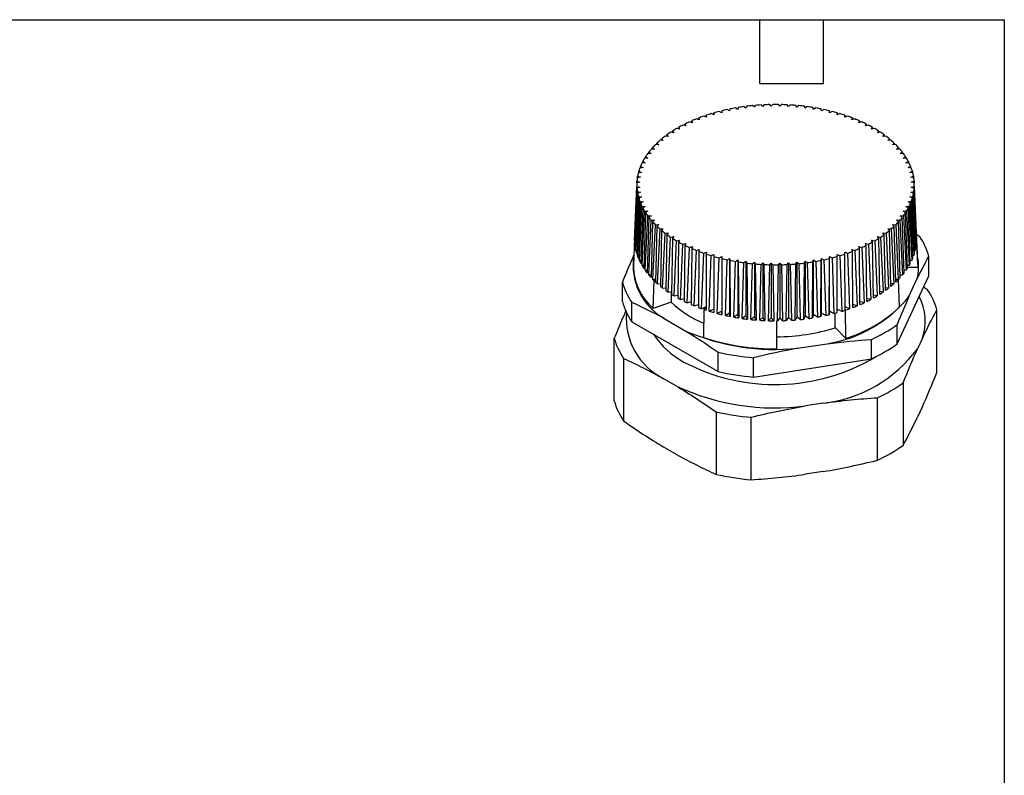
# Model space of a CAD drawing. Header units: millimetres. Extents: x 3 to 137, y 3 to 105.
# Tile 4 of 4: x 78 to 137, y 60 to 105. Entities that reach past the tile are written whole.
import ezdxf

# ---------------------------------------------------------------- set-up
doc = ezdxf.new("R2010")
doc.units = ezdxf.units.MM
doc.header["$LTSCALE"] = 0.5
doc.layers.add('TEXT', color=140, linetype='Continuous', lineweight=25)

msp = doc.modelspace()

# ---------------------------------------------------------------- linework, layer by layer
for p, q in [((120.131, 99.441), (120.109, 99.327)), ((120.594, 99.418), (120.461, 99.503)), ((120.628, 99.531), (120.594, 99.418)), ((121.087, 99.492), (120.964, 99.581)), ((121.134, 99.603), (121.087, 99.492)), ((121.588, 99.547), (121.474, 99.64)), ((121.646, 99.656), (121.588, 99.547)), ((122.094, 99.584), (121.99, 99.681)), ((122.164, 99.69), (122.094, 99.584)), ((122.602, 99.602), (122.51, 99.703)), ((122.684, 99.706), (122.602, 99.602)), ((123.112, 99.602), (123.031, 99.706)), ((123.204, 99.703), (123.112, 99.602)), ((123.621, 99.584), (123.551, 99.69)), ((123.724, 99.681), (123.621, 99.584)), ((124.126, 99.547), (124.068, 99.656)), ((124.24, 99.64), (124.126, 99.547)), ((124.627, 99.492), (124.581, 99.603)), ((124.75, 99.581), (124.627, 99.492)), ((125.12, 99.418), (125.086, 99.531)), ((125.253, 99.503), (125.12, 99.418)), ((125.605, 99.327), (125.583, 99.441)), ((118.297, 98.795), (118.125, 98.851)), ((118.269, 98.908), (118.297, 98.795)), ((118.269, 98.804), (118.269, 98.908)), ((118.728, 98.952), (118.562, 99.015)), ((118.712, 99.066), (118.728, 98.952)), ((118.712, 98.958), (118.712, 99.066)), ((119.174, 99.094), (119.016, 99.162)), ((119.171, 99.208), (119.174, 99.094)), ((119.171, 99.095), (119.171, 99.208)), ((119.635, 99.219), (119.485, 99.293)), ((119.645, 99.333), (119.635, 99.219)), ((120.109, 99.327), (119.967, 99.407)), ((125.747, 99.407), (125.605, 99.327)), ((126.079, 99.219), (126.07, 99.333)), ((126.229, 99.293), (126.079, 99.219)), ((126.54, 99.094), (126.543, 99.208)), ((126.698, 99.162), (126.54, 99.094)), ((126.543, 99.208), (126.543, 99.095)), ((126.987, 98.952), (127.002, 99.066)), ((127.152, 99.015), (126.987, 98.952)), ((127.002, 99.066), (127.003, 98.958)), ((127.417, 98.795), (127.445, 98.908)), ((127.589, 98.851), (127.417, 98.795)), ((127.445, 98.908), (127.446, 98.804)), ((117.121, 98.233), (116.934, 98.27)), ((117.055, 98.246), (117.057, 98.341)), ((117.057, 98.341), (117.121, 98.233)), ((117.492, 98.434), (117.31, 98.478)), ((117.439, 98.447), (117.44, 98.544)), ((117.44, 98.544), (117.492, 98.434)), ((117.885, 98.622), (117.707, 98.672)), ((117.844, 98.633), (117.845, 98.733)), ((117.845, 98.733), (117.885, 98.622)), ((127.829, 98.622), (127.869, 98.733)), ((128.007, 98.672), (127.829, 98.622)), ((127.869, 98.733), (127.87, 98.633)), ((128.222, 98.434), (128.274, 98.544)), ((128.405, 98.478), (128.222, 98.434)), ((128.274, 98.544), (128.275, 98.447)), ((128.593, 98.233), (128.657, 98.341)), ((128.781, 98.27), (128.593, 98.233)), ((128.657, 98.341), (128.659, 98.246)), ((116.447, 97.791), (116.253, 97.815)), ((116.358, 97.802), (116.36, 97.894)), ((116.36, 97.894), (116.447, 97.791)), ((116.772, 98.018), (116.581, 98.048)), ((116.694, 98.03), (116.696, 98.124)), ((116.696, 98.124), (116.772, 98.018)), ((128.942, 98.018), (129.018, 98.124)), ((129.133, 98.048), (128.942, 98.018)), ((129.018, 98.124), (129.02, 98.03)), ((129.267, 97.791), (129.354, 97.894)), ((129.461, 97.815), (129.267, 97.791)), ((129.354, 97.894), (129.356, 97.802)), ((115.507, 97.048), (115.51, 97.139)), ((115.51, 97.139), (115.629, 97.047)), ((115.874, 97.305), (115.677, 97.314)), ((115.763, 97.31), (115.766, 97.4)), ((115.766, 97.4), (115.874, 97.305)), ((116.147, 97.553), (115.952, 97.57)), ((116.047, 97.562), (116.049, 97.653)), ((116.049, 97.653), (116.147, 97.553)), ((129.567, 97.553), (129.665, 97.653)), ((129.762, 97.57), (129.567, 97.553)), ((129.665, 97.653), (129.667, 97.562)), ((129.84, 97.305), (129.948, 97.4)), ((130.037, 97.314), (129.84, 97.305)), ((129.948, 97.4), (129.951, 97.31)), ((130.085, 97.047), (130.204, 97.139)), ((130.204, 97.139), (130.207, 97.048)), ((115.224, 96.508), (115.028, 96.495)), ((115.084, 96.499), (115.087, 96.589)), ((115.087, 96.589), (115.224, 96.508)), ((115.412, 96.781), (115.214, 96.776)), ((115.281, 96.777), (115.283, 96.868)), ((115.283, 96.868), (115.412, 96.781)), ((115.629, 97.047), (115.431, 97.049)), ((130.283, 97.049), (130.085, 97.047)), ((130.302, 96.781), (130.431, 96.868)), ((130.5, 96.776), (130.302, 96.781)), ((130.431, 96.868), (130.434, 96.777)), ((130.49, 96.508), (130.628, 96.589)), ((130.686, 96.495), (130.49, 96.508)), ((130.628, 96.589), (130.631, 96.499)), ((114.94, 95.943), (114.748, 95.916)), ((114.782, 95.921), (114.786, 96.014)), ((114.786, 96.014), (114.94, 95.943)), ((115.067, 96.228), (114.872, 96.208)), ((114.917, 96.213), (114.92, 96.305)), ((114.92, 96.305), (115.067, 96.228)), ((130.647, 96.228), (130.794, 96.305)), ((130.842, 96.208), (130.647, 96.228)), ((130.774, 95.943), (130.928, 96.014)), ((130.966, 95.916), (130.774, 95.943)), ((130.794, 96.305), (130.797, 96.213)), ((130.928, 96.014), (130.932, 95.921)), ((114.781, 95.362), (114.596, 95.321)), ((114.608, 95.324), (114.612, 95.421)), ((114.612, 95.421), (114.781, 95.362)), ((114.845, 95.654), (114.656, 95.62)), ((114.679, 95.624), (114.683, 95.719)), ((114.683, 95.719), (114.845, 95.654)), ((130.87, 95.654), (131.031, 95.719)), ((131.059, 95.62), (130.87, 95.654)), ((130.933, 95.362), (131.102, 95.421)), ((131.118, 95.321), (130.933, 95.362)), ((131.031, 95.719), (131.035, 95.624)), ((131.102, 95.421), (131.106, 95.324)), ((114.568, 95.021), (114.428, 91.718)), ((114.428, 91.592), (114.568, 94.821)), ((114.749, 95.068), (114.568, 95.021)), ((114.568, 94.821), (114.749, 94.774)), ((114.57, 95.022), (114.574, 95.122)), ((114.574, 95.122), (114.749, 95.068)), ((114.749, 94.774), (114.574, 94.721)), ((130.965, 95.068), (131.14, 95.122)), ((131.146, 95.021), (130.965, 95.068)), ((130.965, 94.774), (131.146, 94.821)), ((131.14, 94.721), (130.965, 94.774)), ((131.14, 95.122), (131.144, 95.022)), ((131.287, 91.718), (131.146, 95.021)), ((131.146, 94.821), (131.287, 91.592)), ((114.574, 94.721), (114.437, 91.413)), ((114.451, 91.286), (114.596, 94.521)), ((114.612, 94.421), (114.48, 91.108)), ((114.508, 90.982), (114.656, 94.222)), ((114.596, 94.521), (114.781, 94.48)), ((114.781, 94.48), (114.612, 94.421)), ((114.656, 94.222), (114.845, 94.189)), ((114.845, 94.189), (114.683, 94.123)), ((130.87, 94.189), (131.059, 94.222)), ((131.031, 94.123), (130.87, 94.189)), ((130.933, 94.48), (131.118, 94.521)), ((131.102, 94.421), (130.933, 94.48)), ((131.059, 94.222), (131.206, 90.982)), ((131.234, 91.108), (131.102, 94.421)), ((131.118, 94.521), (131.263, 91.286)), ((131.277, 91.413), (131.14, 94.721)), ((114.683, 94.123), (114.556, 90.805)), ((114.598, 90.681), (114.748, 93.926)), ((114.786, 93.828), (114.665, 90.506)), ((114.72, 90.383), (114.872, 93.634)), ((114.748, 93.926), (114.94, 93.9)), ((114.94, 93.9), (114.786, 93.828)), ((114.872, 93.634), (115.067, 93.615)), ((115.067, 93.615), (114.92, 93.538)), ((130.647, 93.615), (130.842, 93.634)), ((130.794, 93.538), (130.647, 93.615)), ((130.774, 93.9), (130.966, 93.926)), ((130.928, 93.828), (130.774, 93.9)), ((130.842, 93.634), (130.994, 90.383)), ((131.049, 90.506), (130.928, 93.828)), ((130.966, 93.926), (131.117, 90.681)), ((131.158, 90.805), (131.031, 94.123)), ((114.92, 93.538), (114.806, 90.212)), ((114.874, 90.091), (115.028, 93.347)), ((115.087, 93.253), (114.979, 89.923)), ((115.028, 93.347), (115.224, 93.335)), ((115.06, 89.805), (115.214, 93.067)), ((115.224, 93.335), (115.087, 93.253)), ((115.283, 92.974), (115.183, 89.64)), ((115.214, 93.067), (115.412, 93.061)), ((115.412, 93.061), (115.283, 92.974)), ((130.302, 93.061), (130.5, 93.067)), ((130.431, 92.974), (130.302, 93.061)), ((130.531, 89.64), (130.431, 92.974)), ((130.49, 93.335), (130.686, 93.347)), ((130.628, 93.253), (130.49, 93.335)), ((130.5, 93.067), (130.654, 89.805)), ((130.735, 89.923), (130.628, 93.253)), ((130.686, 93.347), (130.84, 90.091)), ((130.908, 90.212), (130.794, 93.538)), ((115.277, 89.526), (115.431, 92.793)), ((115.51, 92.704), (115.417, 89.366)), ((115.431, 92.793), (115.629, 92.795)), ((115.629, 92.795), (115.51, 92.704)), ((115.523, 89.255), (115.677, 92.528)), ((115.677, 92.528), (115.874, 92.537)), ((115.766, 92.442), (115.681, 89.101)), ((115.874, 92.537), (115.766, 92.442)), ((129.84, 92.537), (130.037, 92.528)), ((129.948, 92.442), (129.84, 92.537)), ((130.033, 89.101), (129.948, 92.442)), ((130.037, 92.528), (130.191, 89.255)), ((130.085, 92.795), (130.283, 92.793)), ((130.204, 92.704), (130.085, 92.795)), ((130.297, 89.366), (130.204, 92.704)), ((130.283, 92.793), (130.437, 89.526)), ((115.799, 88.994), (115.952, 92.273)), ((115.952, 92.273), (116.147, 92.289)), ((116.049, 92.19), (115.973, 88.846)), ((116.147, 92.289), (116.049, 92.19)), ((116.102, 88.743), (116.253, 92.028)), ((116.253, 92.028), (116.447, 92.051)), ((116.36, 91.948), (116.292, 88.602)), ((116.447, 92.051), (116.36, 91.948)), ((116.432, 88.504), (116.581, 91.794)), ((116.581, 91.794), (116.772, 91.824)), ((116.772, 91.824), (116.696, 91.719)), ((128.942, 91.824), (129.133, 91.794)), ((129.018, 91.719), (128.942, 91.824)), ((129.133, 91.794), (129.282, 88.504)), ((129.267, 92.051), (129.461, 92.028)), ((129.354, 91.948), (129.267, 92.051)), ((129.422, 88.602), (129.354, 91.948)), ((129.461, 92.028), (129.612, 88.743)), ((129.567, 92.289), (129.762, 92.273)), ((129.665, 92.19), (129.567, 92.289)), ((129.741, 88.846), (129.665, 92.19)), ((129.762, 92.273), (129.915, 88.994)), ((131.276, 91.966), (131.447, 91.849)), ((114.427, 91.699), (114.357, 90.067)), ((114.445, 91.587), (114.428, 91.592)), ((114.487, 91.278), (114.451, 91.286)), ((116.696, 91.719), (116.637, 88.37)), ((116.787, 88.278), (116.934, 91.573)), ((116.934, 91.573), (117.121, 91.61)), ((117.057, 91.502), (117.007, 88.151)), ((117.121, 91.61), (117.057, 91.502)), ((117.167, 88.064), (117.31, 91.365)), ((117.31, 91.365), (117.492, 91.408)), ((117.44, 91.298), (117.399, 87.946)), ((117.492, 91.408), (117.44, 91.298)), ((117.707, 91.17), (117.885, 91.221)), ((117.885, 91.221), (117.845, 91.109)), ((127.829, 91.221), (128.007, 91.17)), ((127.869, 91.109), (127.829, 91.221)), ((128.222, 91.408), (128.405, 91.365)), ((128.274, 91.298), (128.222, 91.408)), ((128.315, 87.946), (128.274, 91.298)), ((128.405, 91.365), (128.547, 88.064)), ((128.593, 91.61), (128.781, 91.573)), ((128.657, 91.502), (128.593, 91.61)), ((128.708, 88.151), (128.657, 91.502)), ((128.781, 91.573), (128.927, 88.278)), ((129.077, 88.37), (129.018, 91.719)), ((131.263, 91.286), (131.227, 91.278)), ((131.27, 91.587), (131.287, 91.592)), ((131.354, 90.143), (131.285, 91.775)), ((131.287, 91.611), (131.357, 89.977)), ((114.563, 90.972), (114.508, 90.982)), ((114.671, 90.671), (114.598, 90.681)), ((117.569, 87.865), (117.707, 91.17)), ((117.845, 91.109), (117.813, 87.755)), ((117.991, 87.681), (118.125, 90.991)), ((118.125, 90.991), (118.297, 91.048)), ((118.269, 90.935), (118.248, 87.58)), ((118.297, 91.048), (118.269, 90.935)), ((118.433, 87.512), (118.562, 90.827)), ((118.562, 90.827), (118.728, 90.89)), ((118.712, 90.776), (118.7, 87.421)), ((118.728, 90.89), (118.712, 90.776)), ((118.892, 87.36), (119.016, 90.68)), ((119.016, 90.68), (119.174, 90.748)), ((119.171, 90.634), (119.169, 87.279)), ((119.174, 90.748), (119.171, 90.634)), ((119.485, 90.549), (119.635, 90.623)), ((119.635, 90.623), (119.645, 90.509)), ((119.635, 90.623), (119.635, 87.357)), ((126.07, 90.509), (126.079, 90.623)), ((126.079, 90.623), (126.229, 90.549)), ((126.079, 87.357), (126.079, 90.623)), ((126.54, 90.748), (126.698, 90.68)), ((126.543, 90.634), (126.54, 90.748)), ((126.546, 87.279), (126.543, 90.634)), ((126.698, 90.68), (126.822, 87.36)), ((126.987, 90.89), (127.152, 90.827)), ((127.002, 90.776), (126.987, 90.89)), ((127.014, 87.421), (127.002, 90.776)), ((127.152, 90.827), (127.281, 87.512)), ((127.417, 91.048), (127.589, 90.991)), ((127.445, 90.935), (127.417, 91.048)), ((127.467, 87.58), (127.445, 90.935)), ((127.589, 90.991), (127.723, 87.681)), ((127.901, 87.755), (127.869, 91.109)), ((128.007, 91.17), (128.146, 87.865)), ((131.117, 90.681), (131.043, 90.671)), ((131.206, 90.982), (131.151, 90.972)), ((132.012, 89.48), (132.012, 90.633)), ((114.812, 90.374), (114.72, 90.383)), ((114.984, 90.084), (114.874, 90.091)), ((119.367, 87.225), (119.485, 90.549)), ((119.645, 90.509), (119.652, 87.154)), ((119.856, 87.107), (119.967, 90.435)), ((119.967, 90.435), (120.109, 90.515)), ((120.109, 90.515), (120.131, 90.401)), ((120.109, 90.515), (120.109, 87.249)), ((120.131, 90.401), (120.148, 87.047)), ((120.357, 87.007), (120.461, 90.339)), ((120.461, 90.339), (120.594, 90.424)), ((120.594, 90.424), (120.628, 90.311)), ((120.594, 90.424), (120.594, 87.158)), ((120.628, 90.311), (120.654, 86.957)), ((120.867, 86.926), (120.964, 90.262)), ((120.964, 90.262), (121.087, 90.351)), ((121.087, 90.351), (121.134, 90.24)), ((121.087, 90.351), (121.087, 87.085)), ((121.134, 90.24), (121.17, 86.887)), ((121.385, 86.863), (121.474, 90.202)), ((121.474, 90.202), (121.588, 90.296)), ((121.588, 90.296), (121.646, 90.186)), ((121.588, 90.296), (121.588, 87.029)), ((121.646, 90.186), (121.692, 86.835)), ((121.91, 86.819), (121.99, 90.161)), ((121.99, 90.161), (122.094, 90.259)), ((122.094, 90.259), (122.164, 90.152)), ((122.094, 90.259), (122.094, 86.993)), ((122.164, 90.152), (122.218, 86.802)), ((122.437, 86.794), (122.51, 90.139)), ((122.51, 90.139), (122.602, 90.24)), ((122.602, 90.24), (122.684, 90.136)), ((122.602, 90.24), (122.602, 86.974)), ((122.684, 90.136), (122.747, 86.789)), ((122.967, 86.789), (123.031, 90.136)), ((123.031, 90.136), (123.112, 90.24)), ((123.112, 90.24), (123.204, 90.139)), ((123.112, 90.24), (123.112, 86.974)), ((123.204, 90.139), (123.277, 86.794)), ((123.496, 86.802), (123.551, 90.152)), ((123.551, 90.152), (123.621, 90.259)), ((123.621, 90.259), (123.724, 90.161)), ((123.621, 90.259), (123.621, 86.993)), ((123.724, 90.161), (123.805, 86.819)), ((124.023, 86.835), (124.068, 90.186)), ((124.068, 90.186), (124.126, 90.296)), ((124.126, 90.296), (124.24, 90.202)), ((124.126, 90.296), (124.126, 87.029)), ((124.24, 90.202), (124.329, 86.863)), ((124.545, 86.887), (124.581, 90.24)), ((124.581, 90.24), (124.627, 90.351)), ((124.627, 90.351), (124.75, 90.262)), ((124.627, 90.351), (124.627, 87.085)), ((124.75, 90.262), (124.847, 86.926)), ((125.06, 86.957), (125.086, 90.311)), ((125.086, 90.311), (125.12, 90.424)), ((125.12, 90.424), (125.253, 90.339)), ((125.12, 87.158), (125.12, 90.424)), ((125.253, 90.339), (125.357, 87.007)), ((125.566, 87.047), (125.583, 90.401)), ((125.583, 90.401), (125.605, 90.515)), ((125.605, 90.515), (125.747, 90.435)), ((125.605, 87.249), (125.605, 90.515)), ((125.747, 90.435), (125.858, 87.107)), ((126.062, 87.154), (126.07, 90.509)), ((126.229, 90.549), (126.347, 87.225)), ((130.84, 90.091), (130.73, 90.084)), ((130.994, 90.383), (130.902, 90.374)), ((131.354, 90.143), (131.357, 89.977)), ((115.188, 89.801), (115.06, 89.805)), ((115.422, 89.527), (115.277, 89.526)), ((130.123, 85.411), (132.012, 89.48)), ((130.292, 89.527), (130.437, 89.526)), ((130.654, 89.805), (130.526, 89.801)), ((131.357, 89.977), (130.733, 89.98)), ((113.702, 87.951), (113.702, 89.104)), ((115.685, 89.262), (115.523, 89.255)), ((115.535, 87.53), (115.595, 89.183)), ((115.595, 89.183), (115.684, 89.214)), ((115.799, 88.994), (115.977, 89.009)), ((129.915, 88.994), (129.737, 89.009)), ((130.191, 89.255), (130.029, 89.262)), ((130.257, 87.607), (130.196, 89.26)), ((130.828, 88.237), (131.306, 89.267)), ((116.102, 88.743), (116.295, 88.766)), ((116.432, 88.504), (116.64, 88.537)), ((116.613, 88.533), (116.613, 87.897)), ((116.787, 88.278), (117.009, 88.321)), ((128.927, 88.278), (128.705, 88.321)), ((129.282, 88.504), (129.074, 88.537)), ((129.612, 88.743), (129.419, 88.766)), ((131.937, 88.641), (131.698, 88.803)), ((114.267, 86.735), (114.267, 87.888)), ((116.613, 87.897), (115.535, 87.53)), ((117.167, 88.064), (117.401, 88.12)), ((117.569, 87.865), (117.815, 87.935)), ((117.991, 87.681), (118.249, 87.766)), ((127.723, 87.681), (127.465, 87.766)), ((128.146, 87.865), (127.899, 87.935)), ((128.547, 88.064), (128.313, 88.12)), ((118.701, 87.614), (118.433, 87.512)), ((118.576, 87.463), (118.54, 85.795)), ((118.7, 87.585), (118.576, 87.463)), ((119.169, 87.48), (118.892, 87.36)), ((119.635, 87.357), (119.367, 87.225)), ((119.652, 87.154), (119.635, 87.357)), ((120.109, 87.249), (119.856, 87.107)), ((120.148, 87.047), (120.109, 87.249)), ((120.594, 87.158), (120.357, 87.007)), ((120.654, 86.957), (120.594, 87.158)), ((121.087, 87.085), (120.867, 86.926)), ((121.17, 86.887), (121.087, 87.085)), ((124.627, 87.085), (124.545, 86.887)), ((124.847, 86.926), (124.627, 87.085)), ((125.12, 87.158), (125.06, 86.957)), ((125.357, 87.007), (125.12, 87.158)), ((125.605, 87.249), (125.566, 87.047)), ((125.858, 87.107), (125.605, 87.249)), ((126.079, 87.357), (126.062, 87.154)), ((126.347, 87.225), (126.079, 87.357)), ((126.424, 86.379), (126.424, 87.245)), ((126.545, 87.48), (126.822, 87.36)), ((127.005, 87.418), (127.04, 85.75)), ((127.281, 87.512), (127.014, 87.614)), ((132.497, 83.702), (132.497, 87.435)), ((114.267, 86.735), (119.427, 83.756)), ((116.194, 86.929), (117.5, 86.175)), ((121.588, 87.029), (121.385, 86.863)), ((121.692, 86.835), (121.588, 87.029)), ((122.094, 86.993), (121.91, 86.819)), ((122.218, 86.802), (122.094, 86.993)), ((122.602, 86.974), (122.437, 86.794)), ((122.747, 86.789), (122.602, 86.974)), ((122.935, 85.115), (122.934, 86.789)), ((123.112, 86.974), (122.967, 86.789)), ((123.112, 86.974), (123.277, 86.794)), ((123.621, 86.993), (123.496, 86.802)), ((123.805, 86.819), (123.621, 86.993)), ((124.126, 87.029), (124.023, 86.835)), ((124.329, 86.863), (124.126, 87.029)), ((130.123, 85.411), (130.123, 86.564)), ((127.04, 85.75), (126.424, 86.379)), ((113.217, 82.013), (113.217, 85.746)), ((124.165, 85.144), (125.949, 85.42)), ((128.581, 84.521), (128.581, 85.674)), ((131.63, 85.742), (131.34, 85.119)), ((119.427, 83.756), (119.427, 84.91)), ((113.777, 84.539), (113.777, 80.807)), ((121.533, 83.431), (121.533, 84.584)), ((121.533, 83.431), (128.581, 84.521)), ((116.936, 82.891), (116.145, 83.347)), ((130.474, 83.076), (130.474, 79.344)), ((125.709, 81.868), (124.629, 81.701)), ((128.944, 78.461), (128.944, 82.193)), ((119.304, 81.349), (119.304, 77.616)), ((131.63, 81.66), (131.34, 81.036)), ((121.394, 77.293), (121.394, 81.025)), ((116.936, 78.808), (116.145, 79.265)), ((125.709, 77.785), (124.629, 77.618))]:
    msp.add_line(p, q)
for centre, radius, start, end in [((122.694, 86.685), 13.011, 99.88454, 101.36276), ((122.772, 86.222), 13.481, 97.70931, 99.15294), ((122.821, 85.847), 13.859, 95.57565, 96.99293), ((122.846, 85.572), 14.135, 93.47173, 94.87048), ((122.856, 85.404), 14.303, 91.38619, 92.77393), ((122.857, 85.347), 14.36, 89.30795, 90.69205), ((122.858, 85.404), 14.303, 87.22607, 88.61381), ((122.868, 85.572), 14.135, 85.12952, 86.52827), ((122.893, 85.847), 13.859, 83.00707, 84.42435), ((122.942, 86.222), 13.481, 80.84706, 82.29069), ((123.02, 86.685), 13.011, 78.63724, 80.11546), ((121.735, 89.852), 9.696, 111.85517, 113.65353), ((122.007, 89.159), 10.441, 109.26482, 110.9766), ((122.239, 88.479), 11.159, 106.78896, 108.42644), ((122.431, 87.829), 11.837, 104.4105, 105.98491), ((122.582, 87.226), 12.458, 102.11383, 103.63541), ((123.133, 87.226), 12.458, 76.36459, 77.88617), ((123.284, 87.829), 11.837, 74.01509, 75.5895), ((123.475, 88.479), 11.159, 71.57356, 73.21104), ((123.707, 89.159), 10.441, 69.0234, 70.73518), ((123.979, 89.852), 9.696, 66.34647, 68.14483), ((120.716, 91.85), 7.451, 120.5093, 122.65286), ((121.084, 91.213), 8.187, 117.45601, 119.46906), ((121.426, 90.542), 8.94, 114.57874, 116.47711), ((124.288, 90.542), 8.94, 63.52289, 65.42126), ((124.63, 91.213), 8.187, 60.53094, 62.54399), ((124.998, 91.85), 7.451, 57.34714, 59.4907), ((119.931, 92.977), 6.076, 127.24168, 129.69741), ((120.329, 92.442), 6.744, 123.76268, 126.0536), ((125.385, 92.442), 6.744, 53.9464, 56.23732), ((125.783, 92.977), 6.076, 50.30259, 52.75832), ((119.138, 93.851), 4.896, 134.98134, 137.81751), ((119.53, 93.449), 5.458, 130.97259, 133.61048), ((126.184, 93.449), 5.458, 46.38952, 49.02741), ((126.576, 93.851), 4.896, 42.18249, 45.01866), ((118.415, 94.444), 3.96, 143.92246, 147.18963), ((118.763, 94.182), 4.395, 139.29168, 142.33933), ((126.951, 94.182), 4.395, 37.66067, 40.70832), ((127.299, 94.444), 3.96, 32.81037, 36.07754), ((117.619, 94.858), 3.06, 159.77419, 163.65434), ((117.835, 94.774), 3.292, 154.17449, 157.87003), ((118.103, 94.639), 3.592, 148.88414, 152.3709), ((127.611, 94.639), 3.592, 27.6291, 31.11586), ((127.879, 94.774), 3.292, 22.12997, 25.82551), ((128.095, 94.858), 3.06, 16.34566, 20.22581), ((117.363, 94.919), 2.796, 171.72022, 175.84032), ((117.46, 94.902), 2.895, 165.64334, 169.66946), ((128.254, 94.902), 2.895, 10.33054, 14.35666), ((128.351, 94.919), 2.796, 4.15968, 8.27978), ((117.33, 94.921), 2.764, 177.92371, 182.07629), ((128.384, 94.921), 2.764, 357.92371, 2.07629), ((117.363, 94.923), 2.796, 184.15968, 188.27978), ((117.46, 94.94), 2.895, 190.33054, 194.35666), ((128.254, 94.94), 2.895, 345.64334, 349.66946), ((128.351, 94.923), 2.796, 351.72022, 355.84032), ((117.619, 94.984), 3.06, 196.34566, 200.22581), ((117.835, 95.068), 3.292, 202.12997, 205.82551), ((127.879, 95.068), 3.292, 334.17449, 337.87003), ((128.095, 94.984), 3.06, 339.77419, 343.65434), ((118.103, 95.203), 3.592, 207.6291, 211.11586), ((118.415, 95.398), 3.96, 212.81037, 216.07754), ((118.763, 95.66), 4.395, 217.66067, 220.70832), ((126.951, 95.66), 4.395, 319.29168, 322.33933), ((127.299, 95.398), 3.96, 323.92246, 327.18963), ((127.611, 95.203), 3.592, 328.88414, 332.3709), ((119.138, 95.991), 4.896, 222.18249, 225.01866), ((119.53, 96.394), 5.458, 226.38952, 229.02741), ((126.184, 96.394), 5.458, 310.97259, 313.61048), ((126.576, 95.991), 4.896, 314.98134, 317.81751), ((119.931, 96.865), 6.076, 230.30259, 232.75832), ((120.329, 97.4), 6.744, 233.9464, 236.23732), ((125.385, 97.4), 6.744, 303.76268, 306.0536), ((125.783, 96.865), 6.076, 307.24168, 309.69741), ((128.391, 89.692), 3.741, 14.57748, 35.21944), ((117.237, 91.655), 2.81, 178.70647, 179.09497), ((117.245, 91.655), 2.818, 181.29537, 184.93659), ((117.311, 91.663), 2.885, 187.5069, 191.09181), ((120.716, 97.992), 7.451, 237.34714, 239.4907), ((121.084, 98.629), 8.187, 240.53094, 242.54399), ((121.426, 99.3), 8.94, 243.52289, 245.42126), ((124.288, 99.3), 8.94, 294.57874, 296.47711), ((124.63, 98.629), 8.187, 297.45601, 299.46906), ((124.998, 97.992), 7.451, 300.5093, 302.65286), ((128.444, 91.657), 2.843, 352.49677, 355.06376), ((128.475, 91.655), 2.813, 1.29367, 2.44972), ((128.477, 91.655), 2.81, 358.70647, 359.09497), ((118.004, 90.115), 3.664, 171.1048, 240.4001), ((117.442, 91.692), 3.019, 193.60304, 197.08123), ((117.633, 91.756), 3.22, 199.50078, 202.83214), ((121.735, 99.99), 9.696, 246.34647, 248.14483), ((122.007, 100.684), 10.441, 249.0234, 250.73518), ((122.239, 101.363), 11.159, 251.57356, 253.21104), ((122.431, 102.013), 11.837, 254.01509, 255.5895), ((123.284, 102.013), 11.837, 284.4105, 285.98491), ((123.475, 101.363), 11.159, 286.78896, 288.42644), ((123.707, 100.684), 10.441, 289.26482, 290.9766), ((123.979, 99.99), 9.696, 291.85517, 293.65353), ((128.184, 91.719), 3.111, 340.50554, 342.92299), ((128.346, 91.674), 2.943, 346.40219, 348.9106), ((128.518, 90.022), 2.889, 344.85384, 13.0911), ((117.87, 90.155), 3.514, 181.44787, 228.34905), ((117.88, 91.866), 3.491, 205.13588, 208.29285), ((118.176, 92.033), 3.831, 210.46578, 213.4332), ((122.582, 102.616), 12.458, 256.36459, 257.88617), ((122.694, 103.157), 13.011, 258.63724, 260.11546), ((122.772, 103.621), 13.481, 260.84706, 262.29069), ((122.821, 103.995), 13.859, 263.00707, 264.42435), ((122.846, 104.27), 14.135, 265.12952, 266.52827), ((122.856, 104.438), 14.303, 267.22607, 268.61381), ((122.857, 104.495), 14.36, 269.30795, 270.69205), ((122.858, 104.438), 14.303, 271.38619, 272.77393), ((122.868, 104.27), 14.135, 273.47173, 274.87048), ((122.893, 103.995), 13.859, 275.57565, 276.99293), ((122.942, 103.621), 13.481, 277.70931, 279.15294), ((123.02, 103.157), 13.011, 279.88454, 281.36276), ((123.133, 102.616), 12.458, 282.11383, 283.63541), ((127.692, 91.942), 3.652, 329.54137, 331.71367), ((127.964, 91.805), 3.347, 334.87106, 337.17346), ((118.513, 92.265), 4.239, 215.46872, 218.24221), ((118.882, 92.566), 4.716, 220.14053, 222.72398), ((127.021, 92.406), 4.469, 319.86616, 321.76485), ((127.375, 92.141), 4.026, 324.53831, 326.57378), ((117.323, 90.046), 3.741, 194.57748, 215.21944), ((119.21, 92.876), 5.168, 224.4802, 225.60601), ((119.474, 93.153), 5.55, 226.88677, 228.53016), ((126.037, 93.384), 5.858, 309.22851, 311.46417), ((126.441, 92.939), 5.257, 313.10675, 315.50975), ((126.643, 92.74), 4.973, 315.59738, 317.28349), ((119.881, 93.632), 6.179, 230.76551, 232.2954), ((120.286, 94.176), 6.858, 234.37825, 235.80547), ((120.68, 94.778), 7.577, 237.75122, 239.08663), ((124.844, 95.097), 7.948, 299.08526, 300.90937), ((125.229, 94.47), 7.213, 302.24391, 304.19), ((125.63, 93.896), 6.512, 305.61632, 307.6995), ((128.693, 86.403), 3.941, 15.18307, 34.61385), ((117.323, 88.892), 3.741, 194.57748, 215.21944), ((120.959, 92.55), 6.367, 226.95375, 247.85382), ((121.054, 95.426), 8.325, 240.91042, 242.16452), ((121.401, 96.109), 9.091, 243.88075, 245.0634), ((121.716, 96.81), 9.86, 246.68548, 247.80583), ((124.701, 93.216), 7.895, 279.09284, 320.90179), ((123.855, 97.163), 10.241, 290.65103, 292.19154), ((124.151, 96.458), 9.476, 293.31119, 294.93355), ((124.482, 95.764), 8.707, 296.11544, 297.83197), ((128.691, 86.769), 3.113, 340.74501, 28.1653), ((117.937, 86.926), 4.002, 175.00875, 243.39729), ((121.992, 97.515), 10.617, 249.34608, 250.4125), ((122.152, 97.972), 11.101, 251.20481, 251.881), ((122.331, 98.541), 11.698, 252.90427, 254.314), ((122.505, 99.18), 12.36, 255.29429, 256.65321), ((122.639, 99.764), 12.959, 257.60063, 258.91738), ((123.137, 99.48), 12.669, 282.40066, 283.34858), ((123.291, 98.867), 12.037, 284.70729, 285.68812), ((123.483, 98.213), 11.355, 287.09784, 288.07024), ((123.598, 97.863), 10.986, 288.11528, 289.58525), ((124.788, 93.366), 7.942, 286.47324, 313.52138), ((122.735, 100.276), 13.48, 259.83782, 261.12039), ((122.799, 100.704), 13.913, 262.01931, 263.27516), ((122.836, 101.035), 14.246, 264.15769, 265.39387), ((122.852, 101.261), 14.473, 266.26487, 267.4881), ((122.857, 101.376), 14.588, 268.35225, 269.56906), ((122.857, 101.39), 14.601, 270.30163, 270.43115), ((122.858, 101.333), 14.545, 271.64779, 272.51233), ((122.868, 101.162), 14.374, 273.73541, 274.60681), ((122.894, 100.883), 14.093, 275.84282, 276.72576), ((122.943, 100.502), 13.709, 277.98145, 278.88081), ((123.023, 100.03), 13.23, 280.1632, 281.0841), ((125.022, 93.62), 8.706, 294.12908, 305.86554), ((119.777, 88.784), 5.062, 213.48195, 241.69396), ((122.812, 98.457), 13.381, 246.60904, 275.80488), ((122.922, 97.432), 11.595, 270.05961, 287.57965), ((117.021, 86.778), 3.941, 195.18307, 214.61385), ((122.78, 98.66), 13.546, 251.75999, 270.65393), ((125.022, 92.466), 8.706, 294.12908, 305.86554), ((122.755, 99.456), 14.922, 257.11199, 265.30193), ((124.747, 90.038), 8.227, 276.72066, 323.27396), ((122.826, 94.679), 11.699, 242.24025, 300.83112), ((122.755, 98.302), 14.922, 257.11199, 265.30193), ((125.141, 90.547), 9.178, 294.47524, 305.51938), ((122.82, 95.466), 13.883, 244.92729, 277.48663), ((117.021, 83.045), 3.941, 195.18307, 214.61385), ((122.749, 96.7), 15.733, 257.35356, 265.06036), ((125.141, 86.814), 9.178, 294.47524, 305.51938), ((122.749, 92.968), 15.733, 257.35356, 265.06036)]:
    msp.add_arc(centre, radius, start, end)
for points, knots in [([(114.386, 90.726), (114.275, 90.474), (114.047, 89.954), (113.82, 89.393), (113.702, 89.104)], [0, 0, 0, 0, 0.483453, 1, 1, 1, 1]), ([(113.906, 87.38), (113.821, 87.188), (113.591, 86.669), (113.362, 86.102), (113.217, 85.746)], [0, 0, 0, 0, 0.369999, 1, 1, 1, 1])]:
    msp.add_open_spline(points, degree=3, knots=knots)
for points in [[(131.306, 89.267), (131.542, 89.753), (131.777, 90.206), (132.012, 90.633)], [(116.194, 86.929), (115.55, 87.279), (114.907, 87.597), (114.267, 87.888)], [(130.828, 88.237), (130.593, 87.708), (130.358, 87.148), (130.123, 86.564)], [(131.63, 85.742), (131.92, 86.351), (132.209, 86.912), (132.497, 87.435)], [(117.5, 86.175), (118.144, 85.782), (118.786, 85.358), (119.427, 84.91)], [(125.949, 85.42), (126.829, 85.535), (127.706, 85.617), (128.581, 85.674)], [(124.165, 85.144), (123.285, 84.987), (122.408, 84.797), (121.533, 84.584)], [(130.474, 83.076), (130.762, 83.795), (131.051, 84.479), (131.34, 85.119)], [(113.777, 84.539), (114.565, 84.182), (115.354, 83.789), (116.145, 83.347)], [(131.63, 81.66), (131.92, 82.299), (132.209, 82.984), (132.497, 83.702)], [(116.936, 82.891), (117.728, 82.418), (118.517, 81.901), (119.304, 81.349)], [(125.709, 81.868), (126.791, 82.02), (127.869, 82.124), (128.944, 82.193)], [(121.394, 81.025), (122.469, 81.289), (123.547, 81.518), (124.629, 81.701)], [(113.777, 80.807), (114.565, 80.255), (115.354, 79.737), (116.145, 79.265)], [(130.474, 79.344), (130.762, 79.867), (131.051, 80.427), (131.34, 81.036)], [(116.936, 78.808), (117.728, 78.366), (118.517, 77.973), (119.304, 77.616)], [(125.709, 77.785), (126.791, 77.968), (127.869, 78.197), (128.944, 78.461)], [(121.394, 77.293), (122.469, 77.361), (123.547, 77.466), (124.629, 77.618)]]:
    msp.add_open_spline(points, degree=3)
at = {"layer": 'TEXT'}
for p, q in [((3.175, 104.775), (136.525, 104.775)), ((121.92, 100.965), (121.92, 104.775)), ((125.73, 100.965), (125.73, 104.775)), ((136.525, 104.775), (136.525, 3.175)), ((121.92, 100.965), (125.73, 100.965))]:
    msp.add_line(p, q, dxfattribs=at)

doc.saveas('drawing.dxf')
